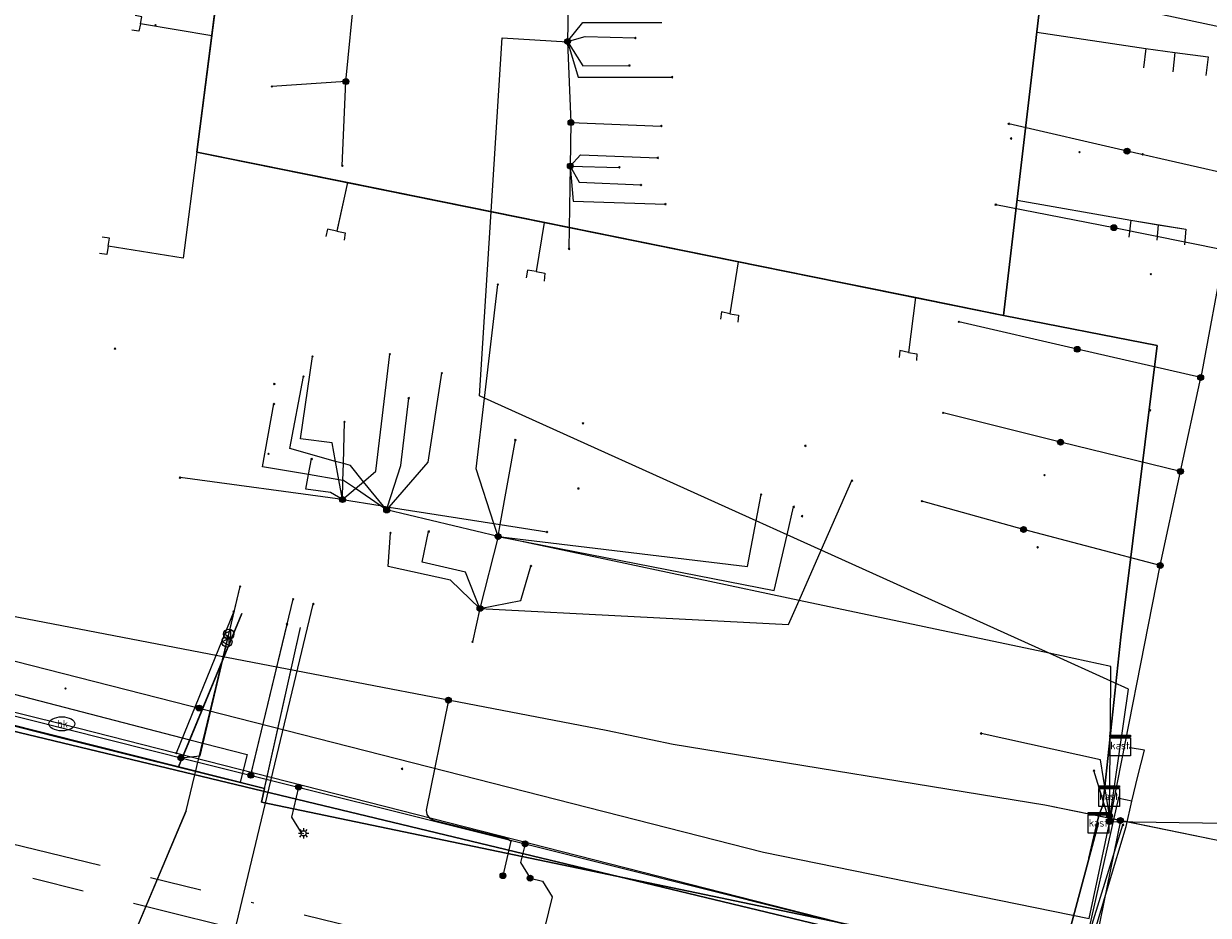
# Model space of a CAD drawing. Header units: metres. Extents: x 253430 to 254090, y 592748 to 593165.
# Tile 45 of 146: x 253464 to 253510, y 593113 to 593148. Entities that reach past the tile are written whole.
import ezdxf
from ezdxf.enums import TextEntityAlignment as Align
from ezdxf.lldxf.tags import DXFTag

# ---------------------------------------------------------------- set-up
doc = ezdxf.new("R2010")
doc.units = ezdxf.units.M
doc.linetypes.add('RI-OVERIG-SO', pattern=[17, 5, -2, 2, -2, 0, -2, 2, -2])
for name, color, linetype in [('B-WE-IE-MEUBILAIR-S', 7, 'Continuous'), ('B-WE-KL-DATA-G', 90, 'KL-DATA-SO'), ('B-WE-KL-DATA_DUCT-G', 90, 'Continuous'), ('B-WE-KL-DATA_HULPSTUK-S', 90, 'Continuous'), ('B-WE-KL-DATA_KABELBED-G', 90, 'Continuous'), ('B-WE-KL-ET_LS-G', 190, 'KL-LS-SO'), ('B-WE-KL-ET_LS_HULPSTUK-S', 190, 'Continuous'), ('B-WE-KL-ET_LS_KABELBED-G', 190, 'Continuous'), ('B-WE-KL-ET_MS-G', 130, 'KL-MS-SO'), ('B-WE-KL-GAS_LD-G', 50, 'KL-GAS_LD-SO'), ('B-WE-KL-GAS_LD_HULPSTUK-S', 50, 'Continuous'), ('B-WE-KL-GAS_LD_MANTELBUIS-G', 50, 'Continuous'), ('B-WE-KL-WATER-G', 170, 'KL-WATER-SO'), ('B-WE-KL-WATER-S', 170, 'Continuous'), ('B-WE-KL-WATER_HULPSTUK-S', 170, 'Continuous'), ('B-WE-RI-VRIJVERVAL-G', 210, 'RI-OVERIG-SO'), ('B-WE-RI-VRIJVERVAL_HULPSTUK-S', 210, 'Continuous'), ('V-WE-KL-ET_MS_KABELBED-G', 130, 'V-CONTINUOUS-SO')]:
    doc.layers.add(name, color=color, linetype=linetype)
doc.styles.add('NLCS-ISO', font='txt')
doc.styles.get("Standard").update_dxf_attribs({"font": 'simplex.shx'})
tags = doc.linetypes.add('KL-DATA-SO', pattern='A,4,-1,[101,NLCS.SHX,S=0.5,R=0,X=0,Y=0],-1,4,-1,["D",Standard,S=1,R=0,X=-0.25,Y=-0.5],-1.5', length=12.5).pattern_tags.tags
tags[18] = DXFTag(74, 10)
tags = doc.linetypes.add('KL-GAS_LD-SO', pattern='A,4,-1,[69,NLCS.SHX,S=0.5,R=0,X=0,Y=0],-1,4,-1,["L",Standard,S=1,R=0,X=0.25,Y=-0.5],-2', length=13).pattern_tags.tags
tags[18] = DXFTag(74, 10)
tags = doc.linetypes.add('KL-LS-SO', pattern='A,4,-1,[103,NLCS.SHX,S=0.75,R=0,X=0,Y=0],-1,4,-1,["L",Standard,S=1,R=0,X=0,Y=-0.5],-2', length=13).pattern_tags.tags
tags[18] = DXFTag(74, 10)
tags = doc.linetypes.add('KL-MS-SO', pattern='A,4,-1,[103,NLCS.SHX,S=0.75,R=0,X=0,Y=0],-1,4,-1,["M",Standard,S=1,R=0,X=0,Y=-0.5],-2', length=13).pattern_tags.tags
tags[18] = DXFTag(74, 10)
doc.linetypes.add('KL-WATER-SO', pattern='A,7,-0.5,[168,NLCS.SHX,S=0.75,R=0,X=0.75,Y=0],-2', length=9.5)
doc.linetypes.add('V-CONTINUOUS-SO', pattern='A,3.5,[24,NLCS.SHX,S=0.5,R=0,X=0,Y=0],3.5', length=7)

# ---------------------------------------------------------------- blocks, each defined once
blk = doc.blocks.new('SKL-WTB_HULP_OVERIG-SO')
at = {"color": 0, "linetype": 'ByBlock', "lineweight": 18}
for points in [[(-0.14, 0.14), (0.14, -0.14)], [(0.14, 0.14), (-0.14, -0.14)]]:
    blk.add_lwpolyline(points, dxfattribs=at)
at = {"color": 0, "linetype": 'ByBlock', "lineweight": 18, "style": 'NLCS-ISO', "flags": 1}
for tag, p in [('TYPE', (1.5, 0)), ('OMSCHRIJVING', (1.5, -3)), ('LABEL', (1.5, -1.5))]:
    blk.add_attdef(tag, p, '', height=1, dxfattribs=at)
blk = doc.blocks.new('SKL-WATER_BRANDKRAAN_BRANDPUT-SO')
at = {"color": 0, "linetype": 'ByBlock', "lineweight": 18}
blk.add_ellipse((0, 0), major_axis=(2.5, 0), ratio=0.54, dxfattribs=at)
at = {"color": 0, "linetype": 'ByBlock', "lineweight": 18, "style": 'NLCS-ISO'}
blk.add_text('bk', height=1.5, dxfattribs=at).set_placement((0.16, 0), align=Align.MIDDLE_CENTER)
blk = doc.blocks.new('SKL-WTB_HULP_KAST-SO')
at = {"color": 0, "linetype": 'ByBlock', "lineweight": 18}
for points in [[(-2, 2), (2, 2), (2, 1.68), (-2, 1.68)], [(-2, 1.52), (2, 1.52), (2, -2), (-2, -2)]]:
    blk.add_lwpolyline(points, close=True, dxfattribs=at)
at = {"color": 0, "linetype": 'ByBlock', "lineweight": 18, "style": 'NLCS-ISO'}
blk.add_text('kast', height=1.5, dxfattribs=at).set_placement((0, 0), align=Align.MIDDLE_CENTER)
at = {"color": 0, "linetype": 'ByBlock', "lineweight": 18, "style": 'NLCS-ISO', "flags": 1}
for tag, p in [('TYPE', (2.5, 0)), ('OMSCHRIJVING', (2.5, -3)), ('LABEL', (2.5, -1.5))]:
    blk.add_attdef(tag, p, '', height=1, dxfattribs=at)
blk = doc.blocks.new('SKL-WTB_HULP_MOF-SO')
at = {"linetype": 'ByBlock', "lineweight": 18}
h = blk.add_hatch(color=0, dxfattribs=at)
h.dxf.hatch_style = 1
h.paths.add_polyline_path([(-0.5625, 0, 1), (0.5625, 0, 1)])
at = {"color": 0, "linetype": 'ByBlock', "lineweight": 18}
blk.add_circle((0, 0), 0.5625, dxfattribs=at)
at = {"color": 0, "linetype": 'ByBlock', "lineweight": 18, "style": 'NLCS-ISO', "flags": 1}
for tag, p in [('TYPE', (1.5, 0)), ('OMSCHRIJVING', (1.5, -3)), ('LABEL', (1.5, -1.5))]:
    blk.add_attdef(tag, p, '', height=1, dxfattribs=at)
blk = doc.blocks.new('SKL-WTB_HULP_VERLOOP-SO')
at = {"color": 0, "linetype": 'ByBlock', "lineweight": 18}
for points in [[(0.44, 0.72), (-0.88, 0)], [(0.44, -0.72), (-0.88, 0)], [(0.44, -0.72), (0.44, 0.72)]]:
    blk.add_lwpolyline(points, dxfattribs=at)
blk.add_circle((0, 0), 1, dxfattribs=at)
at = {"color": 0, "linetype": 'ByBlock', "lineweight": 18, "style": 'NLCS-ISO', "flags": 1}
for tag, p in [('TYPE', (1.5, 0)), ('OMSCHRIJVING', (1.5, -3)), ('LABEL', (1.5, -1.5))]:
    blk.add_attdef(tag, p, '', height=1, dxfattribs=at)
blk = doc.blocks.new('SIE-MEUBILAIR_PAAL_LICHTMAST-SO')
for points in [[(-0.62, 0), (-1, 0)], [(-0.71, 0.71), (-0.44, 0.44)], [(0, 1), (0, 0.62)], [(0.44, 0.44), (0.71, 0.71)], [(1, 0), (0.62, 0)], [(-0.71, -0.71), (-0.44, -0.44)], [(0, -0.62), (0, -1)], [(0.44, -0.44), (0.71, -0.71)]]:
    blk.add_lwpolyline(points)
blk.add_circle((0, 0), 0.5)
blk = doc.blocks.new('SRI-HULP_OVERIG-SO')
at = {"color": 0, "linetype": 'ByBlock', "lineweight": 18}
for points in [[(-0.14, 0.14), (0.14, -0.14)], [(0.14, 0.14), (-0.14, -0.14)]]:
    blk.add_lwpolyline(points, dxfattribs=at)
at = {"color": 0, "linetype": 'ByBlock', "lineweight": 18, "style": 'NLCS-ISO', "flags": 1}
for tag, p in [('TYPE', (1.5, 0)), ('OMSCHRIJVING', (1.5, -3)), ('LABEL', (1.5, -1.5))]:
    blk.add_attdef(tag, p, '', height=1, dxfattribs=at)

msp = doc.modelspace()

# ---------------------------------------------------------------- linework, layer by layer
at = {"layer": 'B-WE-KL-DATA-G'}
for points in [[(253474.035, 593164.845), (253471.171, 593142.629), (253502.306, 593136.324), (253508.236, 593135.16), (253506.836, 593123.903), (253506.143, 593117.413), (253505.979, 593117.012), (253505.603, 593115.36), (253505.971, 593116.732)], [(253474.035, 593164.845), (253471.171, 593142.629), (253502.306, 593136.324), (253508.236, 593135.16), (253506.836, 593123.903), (253506.143, 593117.413), (253505.979, 593117.012), (253505.603, 593115.36), (253505.971, 593116.732)], [(253474.035, 593164.845), (253471.171, 593142.629), (253502.306, 593136.324), (253508.236, 593135.16), (253506.836, 593123.903), (253506.143, 593117.413), (253505.979, 593117.012), (253505.603, 593115.36), (253505.971, 593116.732)], [(253474.035, 593164.845), (253471.171, 593142.629), (253502.306, 593136.324), (253508.236, 593135.16), (253506.836, 593123.903), (253506.143, 593117.413), (253505.979, 593117.012), (253505.603, 593115.36), (253505.971, 593116.732)], [(253505.971, 593116.732), (253505.603, 593115.36), (253505.979, 593117.012), (253506.143, 593117.413), (253506.836, 593123.903), (253508.236, 593135.16), (253502.306, 593136.324), (253471.171, 593142.629), (253474.035, 593164.845)], [(253474.035, 593164.845), (253471.171, 593142.629), (253502.306, 593136.324), (253508.236, 593135.16), (253506.836, 593123.903), (253506.143, 593117.413), (253505.979, 593117.012), (253505.603, 593115.36), (253505.971, 593116.732)], [(253474.035, 593164.845), (253471.171, 593142.629), (253502.306, 593136.324), (253508.236, 593135.16), (253506.836, 593123.903), (253506.143, 593117.413), (253505.979, 593117.012), (253505.603, 593115.36), (253505.971, 593116.732)], [(253474.035, 593164.845), (253471.171, 593142.629), (253502.306, 593136.324), (253508.236, 593135.16), (253506.836, 593123.903), (253506.143, 593117.413), (253505.979, 593117.012), (253505.603, 593115.36), (253505.971, 593116.732)], [(253505.626, 593164.584), (253502.306, 593136.324), (253508.236, 593135.16), (253506.836, 593123.903), (253506.143, 593117.413), (253505.979, 593117.012), (253505.603, 593115.36), (253505.971, 593116.732)], [(253505.971, 593116.732), (253505.603, 593115.36), (253505.979, 593117.012), (253506.143, 593117.413), (253506.836, 593123.903), (253508.236, 593135.16), (253502.306, 593136.324), (253505.626, 593164.584)], [(253505.626, 593164.584), (253502.306, 593136.324), (253508.236, 593135.16), (253506.836, 593123.903), (253506.143, 593117.413), (253505.979, 593117.012), (253505.603, 593115.36), (253505.971, 593116.732)], [(253505.626, 593164.584), (253502.306, 593136.324), (253508.236, 593135.16), (253506.836, 593123.903), (253506.143, 593117.413), (253505.979, 593117.012), (253505.603, 593115.36), (253505.971, 593116.732)], [(253505.626, 593164.584), (253502.306, 593136.324), (253508.236, 593135.16), (253506.836, 593123.903), (253506.143, 593117.413), (253505.979, 593117.012), (253505.603, 593115.36), (253505.971, 593116.732)], [(253505.626, 593164.584), (253502.306, 593136.324), (253508.236, 593135.16), (253506.836, 593123.903), (253506.143, 593117.413), (253505.979, 593117.012), (253505.603, 593115.36), (253505.971, 593116.732)], [(253505.971, 593116.732), (253505.603, 593115.36), (253505.979, 593117.012), (253506.143, 593117.413), (253506.836, 593123.903), (253508.236, 593135.16), (253502.306, 593136.324), (253471.171, 593142.629), (253473.459, 593160.376), (253470.619, 593160.772), (253470.669, 593161.089), (253470.3, 593161.129)], [(253505.971, 593116.732), (253505.603, 593115.36), (253505.979, 593117.012), (253506.143, 593117.413), (253506.836, 593123.903), (253508.236, 593135.16), (253502.306, 593136.324), (253505.22, 593161.126), (253509.749, 593160.406), (253511.479, 593160.134), (253511.416, 593159.442)], [(253505.971, 593116.732), (253505.603, 593115.36), (253505.979, 593117.012), (253506.143, 593117.413), (253506.836, 593123.903), (253508.236, 593135.16), (253502.306, 593136.324), (253505.22, 593161.126), (253510.614, 593160.27), (253510.536, 593159.615)], [(253505.971, 593116.732), (253505.603, 593115.36), (253505.979, 593117.012), (253506.143, 593117.413), (253506.836, 593123.903), (253508.236, 593135.16), (253502.306, 593136.324), (253505.22, 593161.126), (253509.749, 593160.406), (253509.655, 593159.678)], [(253505.971, 593116.732), (253505.603, 593115.36), (253505.979, 593117.012), (253506.143, 593117.413), (253506.836, 593123.903), (253508.236, 593135.16), (253502.306, 593136.324), (253471.171, 593142.629), (253473.459, 593160.376), (253470.619, 593160.772), (253470.567, 593160.39), (253470.222, 593160.437)], [(253505.971, 593116.732), (253505.603, 593115.36), (253505.979, 593117.012), (253506.143, 593117.413), (253506.836, 593123.903), (253508.236, 593135.16), (253502.306, 593136.324), (253471.171, 593142.629), (253472.84, 593155.57), (253470.294, 593155.962), (253470.001, 593156.002), (253470.056, 593156.364), (253469.68, 593156.421)], [(253505.971, 593116.732), (253505.603, 593115.36), (253505.979, 593117.012), (253506.143, 593117.413), (253506.836, 593123.903), (253508.236, 593135.16), (253502.306, 593136.324), (253471.171, 593142.629), (253472.84, 593155.57), (253470.294, 593155.962), (253470.001, 593156.002), (253469.946, 593155.64), (253469.569, 593155.698)], [(253505.971, 593116.732), (253505.603, 593115.36), (253505.979, 593117.012), (253506.143, 593117.413), (253506.836, 593123.903), (253508.236, 593135.16), (253502.306, 593136.324), (253504.387, 593154.032), (253508.774, 593153.321), (253509.804, 593153.166), (253509.733, 593152.538)], [(253505.971, 593116.732), (253505.603, 593115.36), (253505.979, 593117.012), (253506.143, 593117.413), (253506.836, 593123.903), (253508.236, 593135.16), (253502.306, 593136.324), (253504.387, 593154.032), (253508.774, 593153.321), (253508.664, 593152.664)], [(253505.971, 593116.732), (253505.603, 593115.36), (253505.979, 593117.012), (253506.143, 593117.413), (253506.836, 593123.903), (253508.236, 593135.16), (253502.306, 593136.324), (253504.387, 593154.032), (253508.774, 593153.321), (253510.834, 593153.01), (253510.771, 593152.365)], [(253505.971, 593116.732), (253504.461, 593111.1), (253473.667, 593117.53), (253473.785, 593118.061), (253468.301, 593119.424), (253465.945, 593120.015), (253456.873, 593122.313), (253460.916, 593152.966), (253462.109, 593152.838)], [(253505.971, 593116.732), (253505.603, 593115.36), (253505.979, 593117.012), (253506.143, 593117.413), (253506.836, 593123.903), (253508.236, 593135.16), (253502.306, 593136.324), (253471.171, 593142.629), (253472.312, 593151.476), (253469.579, 593151.932), (253469.529, 593151.614), (253469.208, 593151.665)], [(253505.971, 593116.732), (253505.603, 593115.36), (253505.979, 593117.012), (253506.143, 593117.413), (253506.836, 593123.903), (253508.236, 593135.16), (253502.306, 593136.324), (253471.171, 593142.629), (253472.312, 593151.476), (253469.579, 593151.932), (253469.647, 593152.259), (253469.317, 593152.306)], [(253505.971, 593116.732), (253505.603, 593115.36), (253505.979, 593117.012), (253506.143, 593117.413), (253506.836, 593123.903), (253508.236, 593135.16), (253502.306, 593136.324), (253471.171, 593142.629), (253471.75, 593147.118), (253468.994, 593147.577), (253469.049, 593147.856), (253468.789, 593147.908)], [(253505.971, 593116.732), (253505.603, 593115.36), (253505.979, 593117.012), (253506.143, 593117.413), (253506.836, 593123.903), (253508.236, 593135.16), (253502.306, 593136.324), (253471.171, 593142.629), (253471.75, 593147.118), (253468.994, 593147.577), (253468.932, 593147.297), (253468.672, 593147.337)], [(253505.971, 593116.732), (253505.603, 593115.36), (253505.979, 593117.012), (253506.143, 593117.413), (253506.836, 593123.903), (253508.236, 593135.16), (253502.306, 593136.324), (253503.592, 593147.266), (253507.799, 593146.626), (253508.924, 593146.476), (253510.205, 593146.311), (253510.112, 593145.589)], [(253505.971, 593116.732), (253505.603, 593115.36), (253505.979, 593117.012), (253506.143, 593117.413), (253506.836, 593123.903), (253508.236, 593135.16), (253502.306, 593136.324), (253503.592, 593147.266), (253507.799, 593146.626), (253507.705, 593145.886)], [(253505.971, 593116.732), (253505.603, 593115.36), (253505.979, 593117.012), (253506.143, 593117.413), (253506.836, 593123.903), (253508.236, 593135.16), (253502.306, 593136.324), (253503.592, 593147.266), (253507.799, 593146.626), (253508.924, 593146.476), (253508.837, 593145.729)], [(253505.971, 593116.732), (253505.603, 593115.36), (253505.979, 593117.012), (253506.143, 593117.413), (253506.836, 593123.903), (253508.236, 593135.16), (253502.306, 593136.324), (253471.171, 593142.629), (253470.651, 593138.534), (253467.759, 593138.997), (253467.705, 593138.672), (253467.415, 593138.72)], [(253505.971, 593116.732), (253505.603, 593115.36), (253505.979, 593117.012), (253506.143, 593117.413), (253506.836, 593123.903), (253508.236, 593135.16), (253502.306, 593136.324), (253471.171, 593142.629), (253470.651, 593138.534), (253467.759, 593138.997), (253467.807, 593139.301), (253467.515, 593139.347)], [(253505.971, 593116.732), (253505.603, 593115.36), (253505.979, 593117.012), (253506.143, 593117.413), (253506.836, 593123.903), (253508.236, 593135.16), (253502.306, 593136.324), (253476.987, 593141.451), (253476.599, 593139.704), (253476.582, 593139.574), (253476.221, 593139.658), (253476.153, 593139.369)], [(253505.971, 593116.732), (253505.603, 593115.36), (253505.979, 593117.012), (253506.143, 593117.413), (253506.836, 593123.903), (253508.236, 593135.16), (253502.306, 593136.324), (253476.987, 593141.451), (253476.599, 593139.704), (253476.582, 593139.574), (253476.897, 593139.509), (253476.858, 593139.234)], [(253505.971, 593116.732), (253505.603, 593115.36), (253505.979, 593117.012), (253506.143, 593117.413), (253506.836, 593123.903), (253508.236, 593135.16), (253502.306, 593136.324), (253502.829, 593140.772), (253507.214, 593139.996), (253509.34, 593139.658), (253509.293, 593139.045)], [(253505.971, 593116.732), (253505.603, 593115.36), (253505.979, 593117.012), (253506.143, 593117.413), (253506.836, 593123.903), (253508.236, 593135.16), (253502.306, 593136.324), (253502.829, 593140.772), (253507.214, 593139.996), (253507.139, 593139.344)], [(253505.971, 593116.732), (253505.603, 593115.36), (253505.979, 593117.012), (253506.143, 593117.413), (253506.836, 593123.903), (253508.236, 593135.16), (253502.306, 593136.324), (253502.829, 593140.772), (253507.214, 593139.996), (253508.277, 593139.827), (253508.224, 593139.234)], [(253505.971, 593116.732), (253505.603, 593115.36), (253505.979, 593117.012), (253506.143, 593117.413), (253506.836, 593123.903), (253508.236, 593135.16), (253502.306, 593136.324), (253484.583, 593139.913), (253484.269, 593138.014), (253483.934, 593138.07), (253483.885, 593137.778)], [(253505.971, 593116.732), (253505.603, 593115.36), (253505.979, 593117.012), (253506.143, 593117.413), (253506.836, 593123.903), (253508.236, 593135.16), (253502.306, 593136.324), (253484.583, 593139.913), (253484.269, 593138.014), (253484.611, 593137.952), (253484.579, 593137.645)], [(253505.971, 593116.732), (253505.603, 593115.36), (253505.979, 593117.012), (253506.143, 593117.413), (253506.836, 593123.903), (253508.236, 593135.16), (253502.306, 593136.324), (253492.067, 593138.398), (253491.744, 593136.389), (253491.42, 593136.458), (253491.389, 593136.183)], [(253505.971, 593116.732), (253505.603, 593115.36), (253505.979, 593117.012), (253506.143, 593117.413), (253506.836, 593123.903), (253508.236, 593135.16), (253502.306, 593136.324), (253492.067, 593138.398), (253491.744, 593136.389), (253492.073, 593136.332), (253492.049, 593136.065)], [(253505.971, 593116.732), (253505.603, 593115.36), (253505.979, 593117.012), (253506.143, 593117.413), (253506.836, 593123.903), (253508.236, 593135.16), (253502.306, 593136.324), (253498.914, 593137.011), (253498.634, 593134.894), (253498.308, 593134.964), (253498.285, 593134.697)], [(253505.971, 593116.732), (253505.603, 593115.36), (253505.979, 593117.012), (253506.143, 593117.413), (253506.836, 593123.903), (253508.236, 593135.16), (253502.306, 593136.324), (253498.914, 593137.011), (253498.634, 593134.894), (253498.961, 593134.838), (253498.945, 593134.587)], [(253440.484, 593125.784), (253441.656, 593125.656), (253442.519, 593125.603), (253443.729, 593125.392), (253452.135, 593123.469), (253455.12, 593122.778), (253456.873, 593122.313), (253465.786, 593120.055), (253468.301, 593119.424), (253473.785, 593118.061), (253473.667, 593117.53), (253504.461, 593111.1), (253505.971, 593116.732)], [(253440.484, 593125.784), (253441.656, 593125.656), (253442.519, 593125.603), (253443.729, 593125.392), (253452.135, 593123.469), (253455.12, 593122.778), (253456.873, 593122.313), (253465.786, 593120.055), (253468.301, 593119.424), (253473.785, 593118.061), (253473.667, 593117.53), (253504.461, 593111.1), (253505.971, 593116.732)], [(253505.971, 593116.732), (253504.461, 593111.1), (253473.667, 593117.53), (253473.785, 593118.061), (253470.466, 593118.886), (253472.906, 593124.813)], [(253505.971, 593116.732), (253504.461, 593111.1), (253473.667, 593117.53), (253475.17, 593124.27)]]:
    msp.add_lwpolyline(points, dxfattribs=at)
at = {"layer": 'B-WE-KL-DATA_DUCT-G'}
msp.add_lwpolyline([(253504.227, 593111.149), (253473.667, 593117.53), (253473.785, 593118.061), (253470.466, 593118.886), (253456.873, 593122.313), (253453.35, 593123.188), (253443.729, 593125.392), (253442.519, 593125.603), (253441.509, 593125.672), (253440.484, 593125.784)], dxfattribs=at)
at = {"layer": 'B-WE-KL-DATA_KABELBED-G'}
for points in [[(253503.592, 593147.266), (253504.387, 593154.032)], [(253471.75, 593147.118), (253472.312, 593151.476)], [(253485.553, 593151.119), (253485.479, 593146.897)], [(253476.93, 593145.35), (253477.271, 593148.897)], [(253468.994, 593147.577), (253469.049, 593147.856), (253468.789, 593147.908)], [(253512.308, 593147.111), (253507.836, 593148.056)], [(253468.994, 593147.577), (253468.932, 593147.297), (253468.672, 593147.337)], [(253471.75, 593147.118), (253468.994, 593147.577)], [(253485.479, 593146.897), (253486.067, 593147.628), (253489.119, 593147.628)], [(253471.171, 593142.629), (253471.75, 593147.118)], [(253506.392, 593116.786), (253506.407, 593116.892), (253507.132, 593121.889), (253506.444, 593122.2), (253504.062, 593123.278), (253495.272, 593127.253), (253493.954, 593127.849), (253492.758, 593128.39), (253482.276, 593133.131), (253482.083, 593133.218), (253482.957, 593147.041), (253485.479, 593146.893)], [(253485.479, 593146.897), (253486.155, 593147.091), (253488.092, 593147.037)], [(253485.479, 593146.897), (253485.479, 593146.893), (253485.613, 593143.768)], [(253485.479, 593146.897), (253486.068, 593145.956), (253487.867, 593145.971)], [(253485.479, 593146.897), (253485.893, 593145.519), (253489.511, 593145.519)], [(253502.829, 593140.772), (253503.592, 593147.266)], [(253503.592, 593147.266), (253507.799, 593146.626)], [(253507.799, 593146.626), (253507.705, 593145.886)], [(253507.799, 593146.626), (253508.924, 593146.476)], [(253508.924, 593146.476), (253508.837, 593145.729)], [(253508.924, 593146.476), (253510.205, 593146.311), (253510.112, 593145.589)], [(253476.93, 593145.35), (253474.068, 593145.161)], [(253476.783, 593142.105), (253476.93, 593145.35)], [(253485.613, 593143.768), (253485.586, 593142.092)], [(253485.613, 593143.768), (253489.095, 593143.636)], [(253507.072, 593142.663), (253502.506, 593143.723)], [(253471.171, 593142.629), (253470.651, 593138.534), (253467.759, 593138.997)], [(253476.987, 593141.451), (253471.171, 593142.629)], [(253485.586, 593142.092), (253485.98, 593142.521), (253488.961, 593142.411)], [(253511.375, 593141.69), (253507.072, 593142.663)], [(253485.586, 593142.092), (253485.534, 593138.894)], [(253485.586, 593142.092), (253487.476, 593142.041)], [(253485.586, 593142.092), (253485.693, 593140.737), (253489.257, 593140.621)], [(253485.586, 593142.092), (253485.925, 593141.467), (253488.311, 593141.361)], [(253476.987, 593141.451), (253476.582, 593139.574)], [(253484.583, 593139.913), (253476.987, 593141.451)], [(253506.569, 593139.711), (253502.004, 593140.599)], [(253502.306, 593136.324), (253502.829, 593140.772)], [(253502.829, 593140.772), (253507.214, 593139.996)], [(253476.582, 593139.574), (253476.221, 593139.658), (253476.153, 593139.369)], [(253476.582, 593139.574), (253476.897, 593139.509), (253476.858, 593139.234)], [(253484.583, 593139.913), (253484.269, 593138.014)], [(253492.067, 593138.398), (253484.583, 593139.913)], [(253510.84, 593138.844), (253506.569, 593139.711)], [(253507.214, 593139.996), (253507.139, 593139.344)], [(253507.214, 593139.996), (253508.277, 593139.827)], [(253508.277, 593139.827), (253508.224, 593139.234)], [(253508.277, 593139.827), (253509.34, 593139.658), (253509.293, 593139.045)], [(253467.759, 593138.997), (253467.807, 593139.301), (253467.515, 593139.347)], [(253467.759, 593138.997), (253467.705, 593138.672), (253467.415, 593138.72)], [(253510.84, 593138.844), (253509.915, 593133.927)], [(253492.067, 593138.398), (253491.744, 593136.389)], [(253498.914, 593137.011), (253492.067, 593138.398)], [(253484.269, 593138.014), (253483.934, 593138.07), (253483.885, 593137.778)], [(253484.269, 593138.014), (253484.611, 593137.952), (253484.579, 593137.645)], [(253482.801, 593127.785), (253482.639, 593128.285), (253481.955, 593130.399), (253482.276, 593133.131), (253482.793, 593137.52)], [(253498.914, 593137.011), (253498.634, 593134.894)], [(253502.306, 593136.324), (253498.914, 593137.011)], [(253491.744, 593136.389), (253491.42, 593136.458), (253491.389, 593136.183)], [(253491.744, 593136.389), (253492.073, 593136.332), (253492.049, 593136.065)], [(253505.152, 593135.015), (253500.586, 593136.072)], [(253506.143, 593117.413), (253506.836, 593123.903), (253508.236, 593135.16), (253502.306, 593136.324)], [(253509.915, 593133.927), (253505.152, 593135.015)], [(253476.795, 593129.21), (253476.657, 593129.979), (253476.531, 593130.684), (253476.401, 593131.406), (253475.177, 593131.556), (253475.639, 593134.733)], [(253476.795, 593129.21), (253476.795, 593129.21), (253477.294, 593129.636), (253477.607, 593129.903), (253478.079, 593130.306), (253478.626, 593134.827)], [(253498.634, 593134.894), (253498.308, 593134.964), (253498.285, 593134.697)], [(253498.634, 593134.894), (253498.961, 593134.838), (253498.945, 593134.587)], [(253478.5, 593128.81), (253478.6, 593128.925), (253480.1, 593130.655), (253480.63, 593134.095)], [(253478.5, 593128.81), (253478.377, 593128.96), (253477.607, 593129.903), (253477.101, 593130.522), (253476.832, 593130.599), (253476.531, 593130.684), (253474.763, 593131.184), (253475.293, 593133.963)], [(253509.135, 593130.301), (253509.915, 593133.927)], [(253478.5, 593128.81), (253478.252, 593128.98), (253477.294, 593129.636), (253476.836, 593129.949), (253476.814, 593129.953), (253476.657, 593129.979), (253475.489, 593130.177), (253473.705, 593130.478), (253474.146, 593132.904)], [(253478.5, 593128.81), (253478.539, 593128.934), (253479.042, 593130.522), (253479.351, 593133.125)], [(253504.507, 593131.431), (253499.98, 593132.565)], [(253476.795, 593129.21), (253476.795, 593129.21), (253476.795, 593129.21), (253476.814, 593129.953), (253476.832, 593130.599), (253476.874, 593132.211)], [(253482.801, 593127.785), (253482.884, 593128.247), (253483.468, 593131.514)], [(253509.135, 593130.301), (253504.507, 593131.431)], [(253476.795, 593129.21), (253476.338, 593129.482), (253475.383, 593129.617), (253475.489, 593130.177), (253475.604, 593130.779)], [(253476.795, 593129.21), (253476.795, 593129.21), (253470.527, 593130.06)], [(253508.357, 593126.667), (253509.135, 593130.301)], [(253482.102, 593125.002), (253494.01, 593124.385), (253494.422, 593125.321), (253495.272, 593127.253), (253496.456, 593129.943)], [(253476.795, 593129.21), (253478.252, 593128.98), (253478.377, 593128.96), (253478.539, 593128.934), (253478.6, 593128.925), (253482.639, 593128.285), (253482.884, 593128.247), (253484.682, 593127.962)], [(253482.801, 593127.785), (253492.426, 593126.63), (253492.758, 593128.39), (253492.95, 593129.405)], [(253503.081, 593128.057), (253499.157, 593129.15)], [(253482.801, 593127.785), (253478.5, 593128.81)], [(253482.801, 593127.785), (253493.455, 593125.701), (253493.954, 593127.849), (253494.206, 593128.934)], [(253482.102, 593125.002), (253480.968, 593126.102), (253478.555, 593126.627), (253478.647, 593127.929)], [(253482.102, 593125.002), (253481.544, 593126.403), (253479.877, 593126.797), (253480.12, 593127.979)], [(253482.801, 593127.785), (253482.102, 593125.002)], [(253506.402, 593117.004), (253506.444, 593122.2), (253506.448, 593122.772), (253504.062, 593123.278), (253494.422, 593125.321), (253482.801, 593127.785)], [(253508.357, 593126.667), (253503.081, 593128.057)], [(253482.102, 593125.002), (253483.678, 593125.311), (253484.063, 593126.647)], [(253506.413, 593116.776), (253508.357, 593126.667)], [(253440.521, 593126.235), (253448.725, 593124.268), (253452.396, 593123.342), (253452.768, 593124.592), (253453.049, 593125.692), (253458.006, 593124.545), (253493.042, 593115.603), (253505.617, 593113.033), (253506.413, 593116.776)], [(253482.102, 593125.002), (253481.811, 593123.717)], [(253472.906, 593124.813), (253470.9, 593119.94)], [(253473.785, 593118.061), (253475.17, 593124.27)], [(253457.035, 593123.54), (253470.9, 593119.94)], [(253456.873, 593122.313), (253470.466, 593118.886)], [(253470.9, 593119.94), (253470.466, 593118.886)], [(253470.9, 593119.94), (253473.114, 593119.365), (253472.848, 593118.294)], [(253506.402, 593117.004), (253506.051, 593119.161), (253501.439, 593120.179)], [(253470.466, 593118.886), (253472.848, 593118.294)], [(253506.392, 593116.786), (253505.794, 593118.746)], [(253472.848, 593118.294), (253473.785, 593118.061)], [(253504.227, 593111.149), (253473.667, 593117.53), (253473.785, 593118.061)], [(253505.603, 593115.36), (253505.979, 593117.012), (253506.143, 593117.413)], [(253505.971, 593116.732), (253505.603, 593115.36)], [(253506.413, 593116.776), (253506.407, 593116.892), (253506.402, 593117.004)], [(253506.413, 593116.776), (253510.879, 593116.714)], [(253505.603, 593115.36), (253504.469, 593111.13)]]:
    msp.add_lwpolyline(points, dxfattribs=at)
at = {"layer": 'B-WE-KL-ET_LS-G'}
for points in [[(253442.564, 593125.94), (253442.706, 593125.925), (253443.655, 593125.634), (253453.293, 593123.427), (253454.99, 593123.082), (253458.19, 593122.361), (253470.969, 593119.139), (253483.842, 593115.918), (253504.511, 593110.729), (253515.978, 593107.094), (253516.407, 593107.151), (253516.749, 593107.359), (253517.018, 593107.636), (253517.181, 593107.965), (253518.508, 593111.833), (253520.726, 593119.408), (253523.076, 593128.043), (253525.46, 593138.004), (253526.917, 593144.141), (253528.523, 593150.991), (253532.366, 593164.364)], [(253454.99, 593123.082), (253458.19, 593122.361), (253470.969, 593119.139), (253483.842, 593115.918), (253504.511, 593110.729), (253515.978, 593107.094), (253516.407, 593107.151), (253516.749, 593107.359), (253517.018, 593107.636), (253517.181, 593107.965), (253518.508, 593111.833), (253520.726, 593119.408), (253523.076, 593128.043), (253525.46, 593138.004), (253526.917, 593144.141), (253528.523, 593150.991), (253532.366, 593164.364)], [(253514.413, 593129.773), (253514.328, 593129.292), (253510.951, 593115.976), (253506.815, 593116.817)], [(253506.815, 593116.817), (253503.907, 593117.409), (253489.557, 593119.753), (253486.967, 593120.295), (253455.651, 593126.325), (253453.523, 593126.758)], [(253511.034, 593116.304), (253510.951, 593115.976), (253503.907, 593117.409), (253489.557, 593119.753), (253486.967, 593120.295), (253455.651, 593126.325), (253453.523, 593126.758)], [(253470.56, 593119.242), (253471.303, 593119.315), (253472.844, 593125.857)], [(253473.26, 593118.566), (253474.89, 593125.366)], [(253480.883, 593121.466), (253480.019, 593117.221), (253480.051, 593117.051), (253480.153, 593116.912), (253480.305, 593116.829), (253483.166, 593116.129), (253483.292, 593116.023), (253482.988, 593114.688)], [(253505.632, 593111.907), (253506.352, 593114.321), (253507.038, 593116.586), (253507.257, 593117.562), (253507.492, 593118.534), (253507.743, 593119.535), (253507.194, 593119.625)], [(253475.102, 593118.105), (253474.826, 593116.955), (253475.195, 593116.348), (253475.292, 593116.324)], [(253530.802, 593088.706), (253530.782, 593089.002), (253530.589, 593090.658), (253530.584, 593090.72), (253530.589, 593090.769), (253533.129, 593102.485), (253533.136, 593102.704), (253533.133, 593102.836), (253533.105, 593102.912), (253533.065, 593102.965), (253533.008, 593103.008), (253532.947, 593103.031), (253529.265, 593103.923), (253525.088, 593104.928), (253515.978, 593107.094), (253505.521, 593110.409), (253505.514, 593110.446), (253505.512, 593110.491), (253505.632, 593111.907), (253506.352, 593114.321), (253507.038, 593116.586), (253507.257, 593117.562), (253506.769, 593117.672)], [(253506.815, 593116.817), (253505.377, 593109.757), (253504.889, 593109.871)], [(253483.842, 593115.918), (253483.667, 593115.197), (253484.034, 593114.593)], [(253484.034, 593114.593), (253484.52, 593114.475), (253484.888, 593113.871), (253483.376, 593107.653), (253483.744, 593107.049), (253486.951, 593106.269)]]:
    msp.add_lwpolyline(points, dxfattribs=at)
at = {"layer": 'B-WE-KL-ET_LS_KABELBED-G'}
for points in [[(253506.815, 593116.817), (253503.907, 593117.409), (253489.557, 593119.753), (253486.967, 593120.295), (253455.651, 593126.325), (253453.523, 593126.758)], [(253454.99, 593123.082), (253458.19, 593122.361), (253470.969, 593119.139), (253483.842, 593115.918), (253504.511, 593110.729), (253505.521, 593110.409)], [(253507.257, 593117.562), (253507.492, 593118.534), (253507.743, 593119.535), (253507.194, 593119.625)], [(253507.257, 593117.562), (253506.769, 593117.672)], [(253505.521, 593110.409), (253505.514, 593110.446), (253505.512, 593110.491), (253505.632, 593111.907), (253506.352, 593114.321), (253507.038, 593116.586), (253507.257, 593117.562)], [(253511.034, 593116.304), (253510.951, 593115.976), (253506.815, 593116.817)]]:
    msp.add_lwpolyline(points, dxfattribs=at)
at = {"layer": 'B-WE-KL-ET_MS-G'}
msp.add_lwpolyline([(253509.261, 593109.406), (253440.489, 593125.951)], dxfattribs=at)
at = {"layer": 'B-WE-KL-GAS_LD-G'}
for points in [[(253472.404, 593124.01), (253472.847, 593125.856)], [(253466.01, 593105.93), (253470.512, 593105.39), (253470.692, 593105.394), (253470.833, 593105.452), (253470.937, 593105.564), (253471.003, 593105.731), (253475.668, 593125.179)], [(253472.334, 593123.718), (253472.404, 593124.01)], [(253464.847, 593106.21), (253466.243, 593106.462), (253470.767, 593117.192), (253472.334, 593123.718)], [(253505.328, 593111.372), (253506.76, 593117.709)]]:
    msp.add_lwpolyline(points, dxfattribs=at)
at = {"layer": 'B-WE-KL-GAS_LD_MANTELBUIS-G'}
msp.add_lwpolyline([(253468.133, 593110.946), (253470.771, 593117.202)], dxfattribs=at)
at = {"layer": 'B-WE-KL-WATER-G'}
for points in [[(253472.596, 593124.888), (253470.379, 593119.425)], [(253473.286, 593118.682), (253474.656, 593124.394)], [(253457.88, 593122.561), (253458, 593122.528), (253465.965, 593120.553)], [(253465.965, 593120.553), (253505.794, 593110.379)], [(253505.804, 593110.414), (253505.878, 593110.675), (253505.134, 593110.905), (253506.917, 593116.654)]]:
    msp.add_lwpolyline(points, dxfattribs=at)
at = {"layer": 'B-WE-RI-VRIJVERVAL-G'}
for points in [[(253445.98, 593120.34), (253508.48, 593105.07)], [(253452.13, 593117.75), (253501.13, 593105.58)]]:
    msp.add_lwpolyline(points, dxfattribs=at)
at = {"layer": 'V-WE-KL-ET_MS_KABELBED-G'}
msp.add_lwpolyline([(253440.489, 593125.951), (253509.261, 593109.406)], dxfattribs=at)

# ---------------------------------------------------------------- block references
at = {"layer": 'B-WE-IE-MEUBILAIR-S', "xscale": 0.2, "yscale": 0.2, "zscale": 0.2}
msp.add_blockref('SIE-MEUBILAIR_PAAL_LICHTMAST-SO', (253475.292, 593116.324), dxfattribs=at)
at = {"layer": 'B-WE-KL-DATA_HULPSTUK-S', "xscale": 0.2, "yscale": 0.2, "zscale": 0.2}
for name, p in [('SKL-WTB_HULP_MOF-SO', (253485.479, 593146.897)), ('SKL-WTB_HULP_OVERIG-SO', (253485.479, 593146.897)), ('SKL-WTB_HULP_OVERIG-SO', (253485.479, 593146.897)), ('SKL-WTB_HULP_OVERIG-SO', (253485.479, 593146.897)), ('SKL-WTB_HULP_OVERIG-SO', (253485.479, 593146.897)), ('SKL-WTB_HULP_OVERIG-SO', (253485.479, 593146.897)), ('SKL-WTB_HULP_OVERIG-SO', (253485.479, 593146.897)), ('SKL-WTB_HULP_OVERIG-SO', (253485.479, 593146.893)), ('SKL-WTB_HULP_OVERIG-SO', (253488.092, 593147.037)), ('SKL-WTB_HULP_OVERIG-SO', (253487.867, 593145.971)), ('SKL-WTB_HULP_OVERIG-SO', (253489.511, 593145.519)), ('SKL-WTB_HULP_OVERIG-SO', (253474.068, 593145.161)), ('SKL-WTB_HULP_MOF-SO', (253476.93, 593145.35)), ('SKL-WTB_HULP_OVERIG-SO', (253476.93, 593145.35)), ('SKL-WTB_HULP_OVERIG-SO', (253476.93, 593145.35)), ('SKL-WTB_HULP_OVERIG-SO', (253476.93, 593145.35)), ('SKL-WTB_HULP_MOF-SO', (253485.613, 593143.768)), ('SKL-WTB_HULP_OVERIG-SO', (253485.613, 593143.768)), ('SKL-WTB_HULP_OVERIG-SO', (253485.613, 593143.768)), ('SKL-WTB_HULP_OVERIG-SO', (253485.613, 593143.768)), ('SKL-WTB_HULP_OVERIG-SO', (253489.095, 593143.636)), ('SKL-WTB_HULP_OVERIG-SO', (253502.506, 593143.723)), ('SKL-WTB_HULP_MOF-SO', (253507.072, 593142.663)), ('SKL-WTB_HULP_OVERIG-SO', (253488.961, 593142.411)), ('SKL-WTB_HULP_OVERIG-SO', (253507.072, 593142.663)), ('SKL-WTB_HULP_OVERIG-SO', (253507.072, 593142.663)), ('SKL-WTB_HULP_OVERIG-SO', (253476.783, 593142.105)), ('SKL-WTB_HULP_MOF-SO', (253485.586, 593142.092)), ('SKL-WTB_HULP_OVERIG-SO', (253485.586, 593142.092)), ('SKL-WTB_HULP_OVERIG-SO', (253485.586, 593142.092)), ('SKL-WTB_HULP_OVERIG-SO', (253485.586, 593142.092)), ('SKL-WTB_HULP_OVERIG-SO', (253485.586, 593142.092)), ('SKL-WTB_HULP_OVERIG-SO', (253485.586, 593142.092)), ('SKL-WTB_HULP_OVERIG-SO', (253485.586, 593142.092)), ('SKL-WTB_HULP_OVERIG-SO', (253487.476, 593142.041)), ('SKL-WTB_HULP_OVERIG-SO', (253488.311, 593141.361)), ('SKL-WTB_HULP_OVERIG-SO', (253489.257, 593140.621)), ('SKL-WTB_HULP_OVERIG-SO', (253502.004, 593140.599)), ('SKL-WTB_HULP_MOF-SO', (253506.569, 593139.711)), ('SKL-WTB_HULP_OVERIG-SO', (253506.569, 593139.711)), ('SKL-WTB_HULP_OVERIG-SO', (253506.569, 593139.711)), ('SKL-WTB_HULP_OVERIG-SO', (253485.535, 593138.894)), ('SKL-WTB_HULP_OVERIG-SO', (253482.793, 593137.52)), ('SKL-WTB_HULP_OVERIG-SO', (253500.586, 593136.072)), ('SKL-WTB_HULP_MOF-SO', (253505.152, 593135.015)), ('SKL-WTB_HULP_OVERIG-SO', (253505.152, 593135.015)), ('SKL-WTB_HULP_OVERIG-SO', (253505.152, 593135.015)), ('SKL-WTB_HULP_OVERIG-SO', (253475.639, 593134.733)), ('SKL-WTB_HULP_OVERIG-SO', (253478.626, 593134.827)), ('SKL-WTB_HULP_OVERIG-SO', (253480.63, 593134.095)), ('SKL-WTB_HULP_OVERIG-SO', (253475.293, 593133.963)), ('SKL-WTB_HULP_MOF-SO', (253509.915, 593133.927)), ('SKL-WTB_HULP_OVERIG-SO', (253509.915, 593133.927)), ('SKL-WTB_HULP_OVERIG-SO', (253509.915, 593133.927)), ('SKL-WTB_HULP_OVERIG-SO', (253509.915, 593133.927)), ('SKL-WTB_HULP_OVERIG-SO', (253479.351, 593133.125)), ('SKL-WTB_HULP_OVERIG-SO', (253474.146, 593132.904)), ('SKL-WTB_HULP_OVERIG-SO', (253476.874, 593132.211)), ('SKL-WTB_HULP_OVERIG-SO', (253499.98, 593132.565)), ('SKL-WTB_HULP_OVERIG-SO', (253483.468, 593131.514)), ('SKL-WTB_HULP_MOF-SO', (253504.507, 593131.431)), ('SKL-WTB_HULP_OVERIG-SO', (253504.507, 593131.431)), ('SKL-WTB_HULP_OVERIG-SO', (253504.507, 593131.431)), ('SKL-WTB_HULP_OVERIG-SO', (253475.604, 593130.779)), ('SKL-WTB_HULP_MOF-SO', (253509.135, 593130.301)), ('SKL-WTB_HULP_OVERIG-SO', (253470.527, 593130.06)), ('SKL-WTB_HULP_OVERIG-SO', (253496.456, 593129.944)), ('SKL-WTB_HULP_OVERIG-SO', (253509.135, 593130.301)), ('SKL-WTB_HULP_OVERIG-SO', (253509.135, 593130.301)), ('SKL-WTB_HULP_OVERIG-SO', (253509.135, 593130.301)), ('SKL-WTB_HULP_MOF-SO', (253476.795, 593129.21)), ('SKL-WTB_HULP_OVERIG-SO', (253476.795, 593129.21)), ('SKL-WTB_HULP_OVERIG-SO', (253476.795, 593129.21)), ('SKL-WTB_HULP_OVERIG-SO', (253476.795, 593129.21)), ('SKL-WTB_HULP_OVERIG-SO', (253476.795, 593129.21)), ('SKL-WTB_HULP_OVERIG-SO', (253476.795, 593129.21)), ('SKL-WTB_HULP_OVERIG-SO', (253476.795, 593129.21)), ('SKL-WTB_HULP_OVERIG-SO', (253492.95, 593129.405)), ('SKL-WTB_HULP_OVERIG-SO', (253499.157, 593129.15)), ('SKL-WTB_HULP_MOF-SO', (253478.5, 593128.81)), ('SKL-WTB_HULP_OVERIG-SO', (253478.5, 593128.81)), ('SKL-WTB_HULP_OVERIG-SO', (253478.5, 593128.81)), ('SKL-WTB_HULP_OVERIG-SO', (253478.5, 593128.81)), ('SKL-WTB_HULP_OVERIG-SO', (253478.5, 593128.81)), ('SKL-WTB_HULP_OVERIG-SO', (253478.5, 593128.81)), ('SKL-WTB_HULP_OVERIG-SO', (253494.206, 593128.934)), ('SKL-WTB_HULP_MOF-SO', (253503.081, 593128.057)), ('SKL-WTB_HULP_OVERIG-SO', (253478.647, 593127.929)), ('SKL-WTB_HULP_OVERIG-SO', (253480.12, 593127.979)), ('SKL-WTB_HULP_MOF-SO', (253482.801, 593127.785)), ('SKL-WTB_HULP_OVERIG-SO', (253482.801, 593127.785)), ('SKL-WTB_HULP_OVERIG-SO', (253482.801, 593127.785)), ('SKL-WTB_HULP_OVERIG-SO', (253482.801, 593127.785)), ('SKL-WTB_HULP_OVERIG-SO', (253482.801, 593127.785)), ('SKL-WTB_HULP_OVERIG-SO', (253482.801, 593127.785)), ('SKL-WTB_HULP_OVERIG-SO', (253482.801, 593127.785)), ('SKL-WTB_HULP_OVERIG-SO', (253482.801, 593127.785)), ('SKL-WTB_HULP_OVERIG-SO', (253484.682, 593127.962)), ('SKL-WTB_HULP_OVERIG-SO', (253503.081, 593128.057)), ('SKL-WTB_HULP_OVERIG-SO', (253503.081, 593128.057)), ('SKL-WTB_HULP_MOF-SO', (253508.357, 593126.667)), ('SKL-WTB_HULP_OVERIG-SO', (253484.063, 593126.647)), ('SKL-WTB_HULP_OVERIG-SO', (253508.357, 593126.667)), ('SKL-WTB_HULP_OVERIG-SO', (253508.357, 593126.667)), ('SKL-WTB_HULP_OVERIG-SO', (253508.357, 593126.667)), ('SKL-WTB_HULP_MOF-SO', (253482.102, 593125.002)), ('SKL-WTB_HULP_OVERIG-SO', (253482.102, 593125.002)), ('SKL-WTB_HULP_OVERIG-SO', (253482.102, 593125.002)), ('SKL-WTB_HULP_OVERIG-SO', (253482.102, 593125.002)), ('SKL-WTB_HULP_OVERIG-SO', (253482.102, 593125.002)), ('SKL-WTB_HULP_OVERIG-SO', (253482.102, 593125.002)), ('SKL-WTB_HULP_OVERIG-SO', (253482.102, 593125.002)), ('SKL-WTB_HULP_OVERIG-SO', (253481.811, 593123.717)), ('SKL-WTB_HULP_MOF-SO', (253471.259, 593121.163)), ('SKL-WTB_HULP_OVERIG-SO', (253501.439, 593120.179)), ('SKL-WTB_HULP_OVERIG-SO', (253505.794, 593118.746)), ('SKL-WTB_HULP_KAST-SO', (253505.971, 593116.732)), ('SKL-WTB_HULP_MOF-SO', (253506.392, 593116.786)), ('SKL-WTB_HULP_MOF-SO', (253506.402, 593117.004)), ('SKL-WTB_HULP_MOF-SO', (253506.413, 593116.776)), ('SKL-WTB_HULP_OVERIG-SO', (253506.392, 593116.786)), ('SKL-WTB_HULP_OVERIG-SO', (253506.392, 593116.786)), ('SKL-WTB_HULP_OVERIG-SO', (253506.402, 593117.004)), ('SKL-WTB_HULP_OVERIG-SO', (253506.402, 593117.004)), ('SKL-WTB_HULP_OVERIG-SO', (253506.402, 593117.004)), ('SKL-WTB_HULP_OVERIG-SO', (253506.413, 593116.776)), ('SKL-WTB_HULP_OVERIG-SO', (253506.413, 593116.776)), ('SKL-WTB_HULP_OVERIG-SO', (253506.413, 593116.776)), ('SKL-WTB_HULP_OVERIG-SO', (253506.413, 593116.776))]:
    msp.add_blockref(name, p, dxfattribs=at)
at = {"layer": 'B-WE-KL-ET_LS_HULPSTUK-S', "xscale": 0.2, "yscale": 0.2, "zscale": 0.2}
for name, p in [('SKL-WTB_HULP_OVERIG-SO', (253469.579, 593147.534)), ('SKL-WTB_HULP_OVERIG-SO', (253502.593, 593143.157)), ('SKL-WTB_HULP_OVERIG-SO', (253505.235, 593142.623)), ('SKL-WTB_HULP_OVERIG-SO', (253507.667, 593142.544)), ('SKL-WTB_HULP_OVERIG-SO', (253507.993, 593137.912)), ('SKL-WTB_HULP_OVERIG-SO', (253468.008, 593135.038)), ('SKL-WTB_HULP_OVERIG-SO', (253474.165, 593133.676)), ('SKL-WTB_HULP_OVERIG-SO', (253507.959, 593132.657)), ('SKL-WTB_HULP_OVERIG-SO', (253486.069, 593132.158)), ('SKL-WTB_HULP_OVERIG-SO', (253473.943, 593130.979)), ('SKL-WTB_HULP_OVERIG-SO', (253494.659, 593131.284)), ('SKL-WTB_HULP_OVERIG-SO', (253503.888, 593130.153)), ('SKL-WTB_HULP_OVERIG-SO', (253485.897, 593129.64)), ('SKL-WTB_HULP_OVERIG-SO', (253494.531, 593128.571)), ('SKL-WTB_HULP_OVERIG-SO', (253503.619, 593127.367)), ('SKL-WTB_HULP_OVERIG-SO', (253472.844, 593125.857)), ('SKL-WTB_HULP_OVERIG-SO', (253474.89, 593125.366)), ('SKL-WTB_HULP_MOF-SO', (253480.883, 593121.466)), ('SKL-WTB_HULP_KAST-SO', (253506.804, 593119.714)), ('SKL-WTB_HULP_OVERIG-SO', (253507.194, 593119.625)), ('SKL-WTB_HULP_MOF-SO', (253470.56, 593119.242)), ('SKL-WTB_HULP_MOF-SO', (253473.26, 593118.566)), ('SKL-WTB_HULP_MOF-SO', (253475.102, 593118.105)), ('SKL-WTB_HULP_KAST-SO', (253506.379, 593117.757)), ('SKL-WTB_HULP_OVERIG-SO', (253506.769, 593117.672)), ('SKL-WTB_HULP_MOF-SO', (253506.815, 593116.817)), ('SKL-WTB_HULP_MOF-SO', (253506.815, 593116.817)), ('SKL-WTB_HULP_MOF-SO', (253483.842, 593115.918)), ('SKL-WTB_HULP_MOF-SO', (253482.988, 593114.688)), ('SKL-WTB_HULP_MOF-SO', (253484.034, 593114.593))]:
    msp.add_blockref(name, p, dxfattribs=at)
at = {"layer": 'B-WE-KL-GAS_LD_HULPSTUK-S', "xscale": 0.2, "yscale": 0.2, "zscale": 0.2}
for name, p in [('SKL-WTB_HULP_OVERIG-SO', (253469.579, 593147.534)), ('SKL-WTB_HULP_OVERIG-SO', (253502.593, 593143.157)), ('SKL-WTB_HULP_OVERIG-SO', (253505.235, 593142.623)), ('SKL-WTB_HULP_OVERIG-SO', (253507.667, 593142.544)), ('SKL-WTB_HULP_OVERIG-SO', (253468.008, 593135.038)), ('SKL-WTB_HULP_OVERIG-SO', (253474.165, 593133.676)), ('SKL-WTB_HULP_OVERIG-SO', (253486.069, 593132.158)), ('SKL-WTB_HULP_OVERIG-SO', (253473.943, 593130.979)), ('SKL-WTB_HULP_OVERIG-SO', (253494.659, 593131.284)), ('SKL-WTB_HULP_OVERIG-SO', (253503.888, 593130.153)), ('SKL-WTB_HULP_OVERIG-SO', (253485.897, 593129.64)), ('SKL-WTB_HULP_OVERIG-SO', (253494.531, 593128.571)), ('SKL-WTB_HULP_OVERIG-SO', (253503.619, 593127.367)), ('SKL-WTB_HULP_OVERIG-SO', (253472.847, 593125.856)), ('SKL-WTB_HULP_OVERIG-SO', (253475.668, 593125.179)), ('SKL-WTB_HULP_VERLOOP-SO', (253472.404, 593124.01)), ('SKL-WTB_HULP_VERLOOP-SO', (253472.334, 593123.718)), ('SKL-WTB_HULP_OVERIG-SO', (253506.76, 593117.709))]:
    msp.add_blockref(name, p, dxfattribs=at)
at = {"layer": 'B-WE-KL-WATER-S', "xscale": 0.2, "yscale": 0.2, "zscale": 0.2}
msp.add_blockref('SKL-WATER_BRANDKRAAN_BRANDPUT-SO', (253465.965, 593120.553), dxfattribs=at)
at = {"layer": 'B-WE-KL-WATER_HULPSTUK-S', "xscale": 0.2, "yscale": 0.2, "zscale": 0.2}
for p in [(253472.596, 593124.888), (253474.656, 593124.394), (253470.379, 593119.425), (253473.286, 593118.682), (253506.917, 593116.654)]:
    msp.add_blockref('SKL-WTB_HULP_OVERIG-SO', p, dxfattribs=at)
at = {"layer": 'B-WE-RI-VRIJVERVAL_HULPSTUK-S', "xscale": 0.2, "yscale": 0.2, "zscale": 0.2}
for p in [(253466.109, 593121.916), (253479.091, 593118.817)]:
    msp.add_blockref('SRI-HULP_OVERIG-SO', p, dxfattribs=at)

doc.saveas('drawing.dxf')
